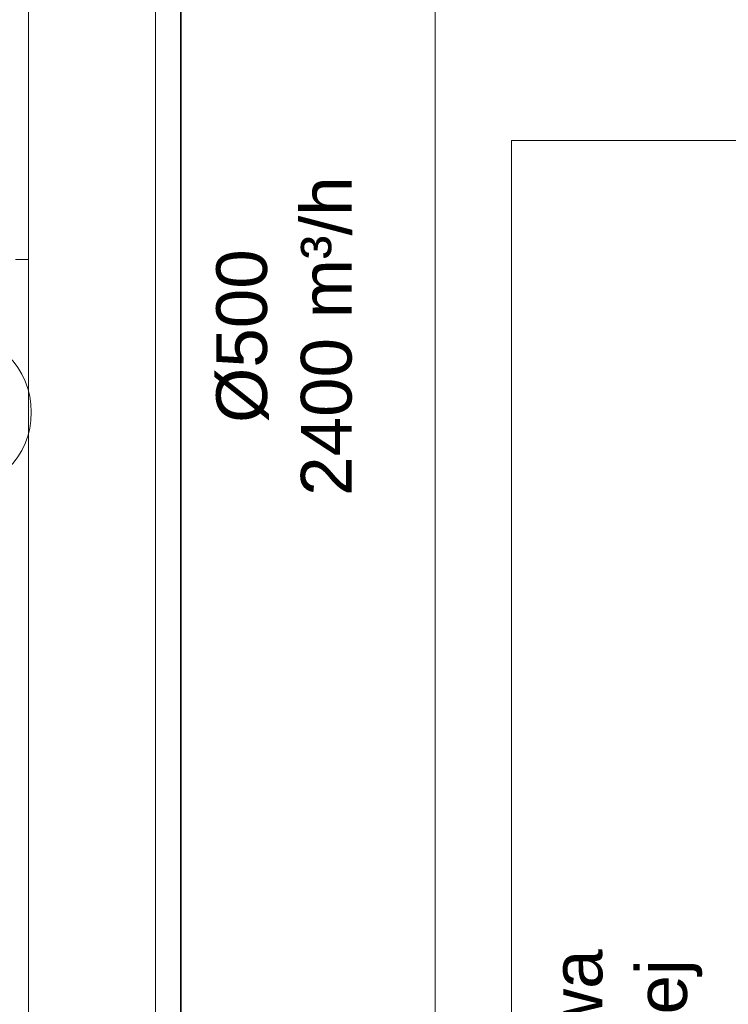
# Model space of a CAD drawing. Header units: millimetres. Extents: x -740 to 33545, y 5178 to 22494.
# Tile 69 of 256: x 9099 to 9239, y 6565 to 6759. Entities that reach past the tile are written whole.
import ezdxf
from ezdxf.lldxf.tags import DXFTag

# ---------------------------------------------------------------- set-up
doc = ezdxf.new("R2010")
doc.units = ezdxf.units.MM
doc.header["$MEASUREMENT"] = 0
doc.linetypes.add('CENTERX2', pattern=[101.6, 63.5, -12.7, 12.7, -12.7])
doc.linetypes.add('DASHED2', pattern=[9.525, 6.35, -3.175])
for name, color, linetype, lineweight in [('_IS_Centralki', 3, 'Continuous', 30), ('_IS_EKO_opis', 7, 'Continuous', 18), ('_IS_Nawiew', 5, 'Continuous', 20), ('_IS_Wywiew', 1, 'Continuous', 20), ('l.przerywana', 252, 'ICAD_ISO03W100', 5)]:
    doc.layers.add(name, color=color, linetype=linetype, lineweight=lineweight)
doc.layers.add('_IS_EKO_Opis_Wentylacja', color=7, linetype='CENTERX2')
doc.layers.add('Dimensions.Service', color=7, linetype='Continuous')
doc.styles.add('Arial', font='arial.ttf')
doc.styles.add('Arial_1', font='arial.ttf')
tags = doc.linetypes.add('ICAD_ISO03W100', pattern=[30, 12, -18]).pattern_tags.tags
tags[6:7] = [DXFTag(74, 4), DXFTag(75, 0), DXFTag(340, '0'), DXFTag(46, 1.0), DXFTag(50, 0.0), DXFTag(44, 0.0), DXFTag(45, 0.0)]
tags[4:5] = [DXFTag(74, 4), DXFTag(75, 0), DXFTag(340, '0'), DXFTag(46, 1.0), DXFTag(50, 0.0), DXFTag(44, 0.0), DXFTag(45, 0.0)]

# ---------------------------------------------------------------- blocks, each defined once
blk = doc.blocks.new('Centrala_kuchnia')
at = {"layer": 'Dimensions.Service', "color": 0, "lineweight": 5}
blk.add_line((16446.2, -3158), (16446.2, -2261), dxfattribs=at)
at = {"layer": 'Dimensions.Service', "color": 0, "lineweight": 5, "transparency": 33554483}
blk.add_line((16446.2, -3158), (19538.2, -3158), dxfattribs=at)

msp = doc.modelspace()

# ---------------------------------------------------------------- linework, layer by layer
at = {"layer": '_IS_Nawiew', "linetype": 'DASHED2', "ltscale": 0.5}
msp.add_line((9065.22, 6711.64), (9101.15, 6711.64), dxfattribs=at)
at = {"layer": '_IS_Nawiew'}
msp.add_circle((9085.94, 6681.57), 15.75, dxfattribs=at)
at = {"layer": '_IS_Wywiew'}
for p, q in [((9101.15, 6354.28), (9101.15, 6994.12)), ((9126.15, 6379.28), (9126.15, 6994.12)), ((9131.21, 6982.8), (9131.21, 6364.85)), ((9181.21, 6982.8), (9181.21, 6334.85))]:
    msp.add_line(p, q, dxfattribs=at)
at = {"layer": 'l.przerywana'}
msp.add_lwpolyline([(9131.06, 7438.52), (9131.06, 6337.16), (11598.45, 6337.16), (11598.45, 7444.31), (11370.13, 7444.31), (11370.13, 6904.14), (9353.84, 6904.14), (9353.84, 7438.52)], close=True, dxfattribs=at)

# ---------------------------------------------------------------- block references
at = {"layer": '_IS_Centralki', "color": 7, "lineweight": 5, "xscale": 0.1, "yscale": 0.1, "zscale": 0.1, "rotation": 270}
msp.add_blockref('Centrala_kuchnia', (9512.04, 8379.68), dxfattribs=at)

# ---------------------------------------------------------------- texts
at = {"layer": '_IS_EKO_opis', "linetype": 'ByBlock', "lineweight": 15, "insert": (9204.16, 6507.92), "char_height": 10, "width": 149.7059, "attachment_point": 2, "rotation": 90, "style": 'Arial_1'}
msp.add_mtext('Przestrzeń serwisowa centrali wentylacyjnej', dxfattribs=at)
at = {"layer": '_IS_EKO_Opis_Wentylacja', "insert": (9138.11, 6696.55), "char_height": 10, "width": 108.1234, "attachment_point": 2, "rotation": 90, "style": 'Arial'}
msp.add_mtext('%%C500\\P2400 m³/h', dxfattribs=at)

doc.saveas('drawing.dxf')
